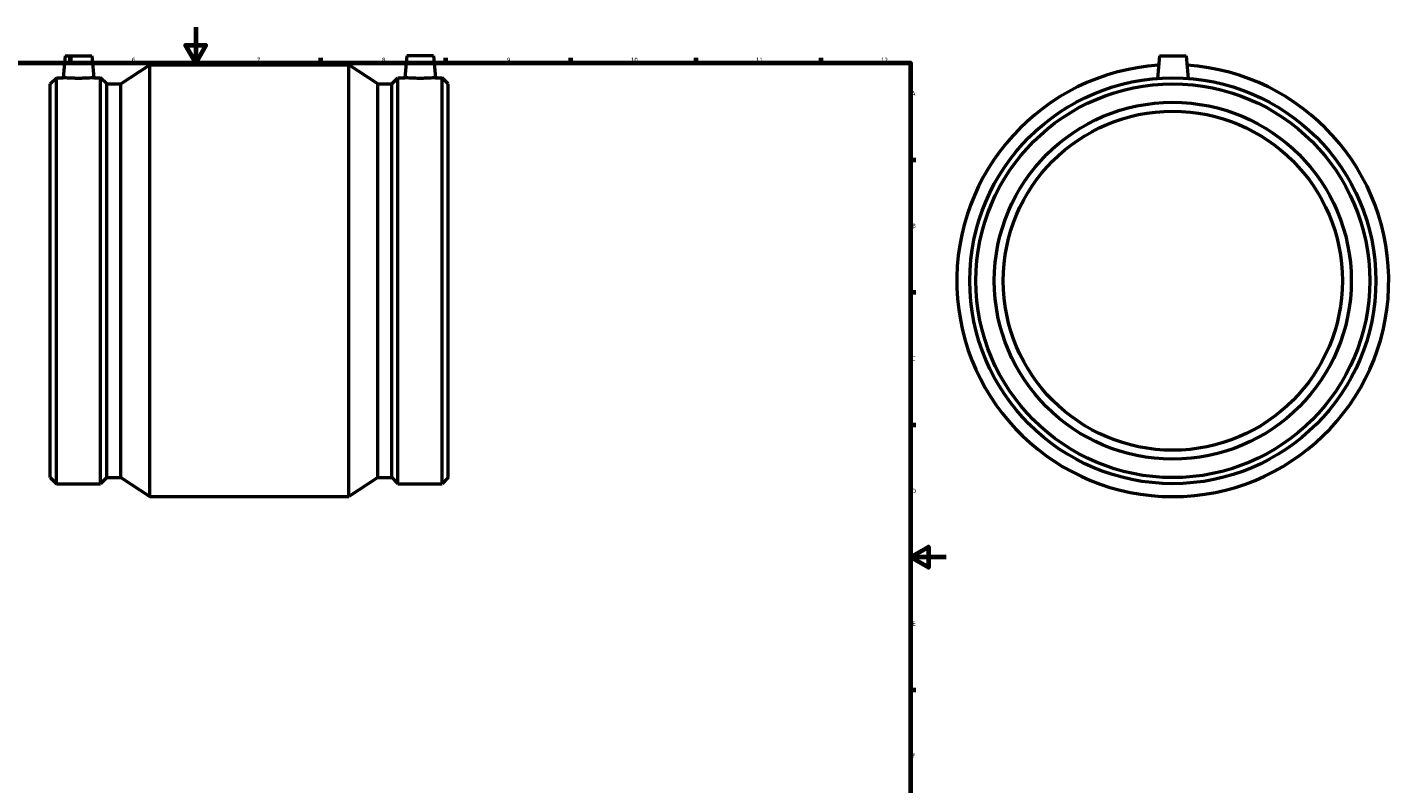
# Model space of a CAD drawing. Header units: millimetres. Extents: x -202 to 1296, y -254 to 1891.
# Tile 3 of 6: x 326 to 1089, y 170 to 594. Entities that reach past the tile are written whole.
import ezdxf

# ---------------------------------------------------------------- set-up
doc = ezdxf.new("R2010")
doc.units = ezdxf.units.MM
doc.layers.add('Border (ISO)', color=7, linetype='Continuous', lineweight=70)
doc.layers.add('Visible (ISO)', color=7, linetype='Continuous', lineweight=50)
doc.styles.add('Note Text (ISO)', font='tahoma.ttf')

# ---------------------------------------------------------------- blocks, each defined once
blk = doc.blocks.new('Borders Default Border')
at = {"layer": 'Border (ISO)'}
for p, q in [((350.42, 574), (350.42, 576.9)), ((490.58, 574), (490.58, 576.9)), ((560.67, 574), (560.67, 576.9)), ((630.75, 574), (630.75, 576.9)), ((700.83, 574), (700.83, 576.9)), ((770.92, 574), (770.92, 576.9)), ((821, 519.75), (823.9, 519.75)), ((821, 445.5), (823.9, 445.5)), ((821, 371.25), (823.9, 371.25)), ((821, 222.75), (823.9, 222.75))]:
    blk.add_line(p, q, dxfattribs=at)
at = {"layer": 'Border (ISO)', "flags": 128}
for points in [[(420.5, 594), (420.5, 574), (414.73, 584), (426.27, 584), (420.5, 574)], [(20, 20), (20, 574), (821, 574), (821, 20), (20, 20)], [(841, 297), (821, 297), (831, 302.77), (831, 291.23), (821, 297)]]:
    blk.add_lwpolyline(points, dxfattribs=at)
at = {"layer": 'Border (ISO)', "color": 232, "true_color": 0xca0064, "char_height": 2.5, "attachment_point": 7, "style": 'Note Text (ISO)'}
for s, insert in [('6', (384.66, 574.35)), ('7', (454.77, 574.4)), ('8', (524.81, 574.34)), ('9', (594.88, 574.35)), ('10', (664.29, 574.35)), ('11', (734.37, 574.4)), ('12', (804.46, 574.4)), ('A', (821.59, 555.62)), ('B', (821.89, 481.37)), ('C', (821.73, 407.08)), ('D', (821.73, 332.88)), ('E', (821.94, 258.63)), ('F', (822, 184.38))]:
    blk.add_mtext(s, dxfattribs=dict(at, insert=insert))

msp = doc.modelspace()

# ---------------------------------------------------------------- linework, layer by layer
at = {"layer": 'Visible (ISO)'}
for p, q in [((347.336, 577.927), (346.264, 565.667)), ((347.336, 577.927), (362.336, 577.927)), ((362.336, 577.927), (363.409, 565.667)), ((378.544, 562.255), (394.781, 572.927)), ((394.781, 330.927), (394.781, 572.927)), ((394.781, 572.927), (506.281, 572.927)), ((506.281, 330.927), (506.281, 572.927)), ((522.519, 562.255), (506.281, 572.927)), ((538.726, 577.927), (537.654, 565.667)), ((553.726, 577.927), (538.726, 577.927)), ((553.726, 577.927), (554.799, 565.667)), ((960.464, 577.927), (959.363, 565.342)), ((960.464, 577.927), (975.464, 577.927)), ((975.464, 577.927), (976.565, 565.342)), ((339.031, 562.255), (342.443, 565.667)), ((342.443, 338.187), (342.443, 565.667)), ((342.443, 565.667), (346.264, 565.667)), ((363.409, 565.667), (367.229, 565.667)), ((367.229, 338.187), (367.229, 565.667)), ((370.641, 562.255), (367.229, 565.667)), ((530.421, 562.255), (533.833, 565.667)), ((533.833, 338.187), (533.833, 565.667)), ((533.833, 565.667), (537.654, 565.667)), ((554.799, 565.667), (558.619, 565.667)), ((558.619, 338.187), (558.619, 565.667)), ((562.031, 562.255), (558.619, 565.667)), ((339.031, 341.6), (339.031, 562.255)), ((370.641, 341.6), (370.641, 562.255)), ((370.641, 562.255), (378.544, 562.255)), ((378.544, 341.6), (378.544, 562.255)), ((522.519, 341.6), (522.519, 562.255)), ((522.519, 562.255), (530.421, 562.255)), ((530.421, 341.6), (530.421, 562.255)), ((562.031, 341.6), (562.031, 562.255)), ((339.031, 341.6), (342.443, 338.187)), ((342.443, 338.187), (367.229, 338.187)), ((370.641, 341.6), (367.229, 338.187)), ((370.641, 341.6), (378.544, 341.6)), ((378.544, 341.6), (394.781, 330.927)), ((522.519, 341.6), (506.281, 330.927)), ((522.519, 341.6), (530.421, 341.6)), ((530.421, 341.6), (533.833, 338.187)), ((533.833, 338.187), (558.619, 338.187)), ((562.031, 341.6), (558.619, 338.187)), ((394.781, 330.927), (506.281, 330.927))]:
    msp.add_line(p, q, dxfattribs=at)
for radius in [113.74, 110.328, 100, 95]:
    msp.add_circle((967.964, 451.927), radius, dxfattribs=at)
msp.add_arc((967.964, 451.927), 121, 93.772113, 86.227887, dxfattribs=at)
for points, knots in [([(363.409, 565.667), (363.409, 565.667), (363.194, 565.65), (362.322, 565.589), (361.664, 565.546), (360.144, 565.464), (359.18, 565.42), (357.066, 565.359), (355.915, 565.342), (353.757, 565.342), (352.607, 565.359), (350.493, 565.42), (349.529, 565.464), (348.009, 565.546), (347.35, 565.589), (346.478, 565.65), (346.264, 565.667), (346.264, 565.667)], [1.2943537, 1.2943537, 1.2943537, 1.2943537, 1.6178191, 1.6178191, 1.9412845, 1.9412845, 2.2649959, 2.2649959, 2.5887073, 2.5887073, 2.9124188, 2.9124188, 3.2361302, 3.2361302, 3.5595956, 3.5595956, 3.883061, 3.883061, 3.883061, 3.883061]), ([(546.226, 565.342), (545.147, 565.342), (543.997, 565.359), (541.883, 565.42), (540.919, 565.464), (539.399, 565.546), (538.74, 565.589), (537.868, 565.65), (537.654, 565.667), (537.654, 565.667)], [0, 0, 0, 0, 0.3237114, 0.3237114, 0.6474229, 0.6474229, 0.9708883, 0.9708883, 1.2943537, 1.2943537, 1.2943537, 1.2943537]), ([(554.799, 565.667), (554.799, 565.667), (554.584, 565.65), (553.712, 565.589), (553.054, 565.546), (551.534, 565.464), (550.57, 565.42), (548.456, 565.359), (547.305, 565.342), (546.226, 565.342)], [3.883061, 3.883061, 3.883061, 3.883061, 4.2065264, 4.2065264, 4.5299918, 4.5299918, 4.8537032, 4.8537032, 5.1774147, 5.1774147, 5.1774147, 5.1774147])]:
    msp.add_open_spline(points, degree=3, knots=knots, dxfattribs=at)

# ---------------------------------------------------------------- block references
msp.add_blockref('Borders Default Border', (0, 0))

doc.saveas('drawing.dxf')
